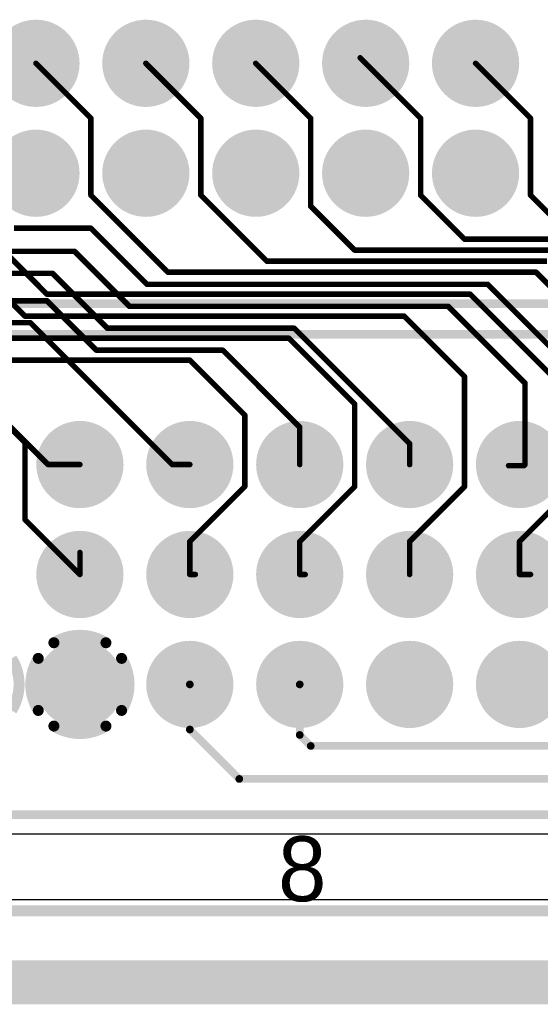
# Model space of a CAD drawing. Extents: x 0.11 to 7.09, y 0.98 to 2.62.
# Tile 10 of 15: x 4.21 to 4.68, y 0.98 to 1.88. Entities that reach past the tile are written whole.
import ezdxf

# ---------------------------------------------------------------- set-up
doc = ezdxf.new("R2010")
doc.units = 0
doc.layers.get('0').update_dxf_attribs({"linetype": 'CONTINUOUS'})
for name, color, linetype in [('BOTTOMLAYER', 5, 'CONTINUOUS'), ('BOTTOMOVERLAY', 54, 'CONTINUOUS'), ('BOTTOMSOLDER', 6, 'CONTINUOUS'), ('INTERNALPLANE1', 76, 'CONTINUOUS'), ('INTERNALPLANE2', 16, 'CONTINUOUS'), ('INTERNALPLANE3', 216, 'CONTINUOUS'), ('INTERNALPLANE4', 136, 'CONTINUOUS'), ('MULTILAYER', 9, 'CONTINUOUS'), ('PADHOLE', 156, 'CONTINUOUS'), ('TOPLAYER', 1, 'CONTINUOUS'), ('TOPOVERLAY', 2, 'CONTINUOUS'), ('TOPSOLDER', 216, 'CONTINUOUS')]:
    doc.layers.add(name, color=color, linetype=linetype)

# ---------------------------------------------------------------- blocks, each defined once
blk = doc.blocks.new('EURO2_54_2V48_16')
at = {"layer": 'BOTTOMLAYER', "const_width": 0.031}
for points in [[(-0.2655, 0.1, 1), (-0.2345, 0.1, 1)], [(-0.1655, 0.1, 1), (-0.1345, 0.1, 1)], [(-0.0655, 0.1, 1), (-0.0345, 0.1, 1)], [(0.0345, 0.1, 1), (0.0655, 0.1, 1)], [(0.1345, 0.1, 1), (0.1655, 0.1, 1)], [(-0.2655, 0, 1), (-0.2345, 0, 1)], [(-0.1655, 0, 1), (-0.1345, 0, 1)], [(-0.0655, 0, 1), (-0.0345, 0, 1)], [(0.0345, 0, 1), (0.0655, 0, 1)], [(0.1345, 0, 1), (0.1655, 0, 1)], [(-0.2655, -0.1, 1), (-0.2345, -0.1, 1)], [(-0.1655, -0.1, 1), (-0.1345, -0.1, 1)], [(-0.0655, -0.1, 1), (-0.0345, -0.1, 1)], [(0.0345, -0.1, 1), (0.0655, -0.1, 1)], [(0.1345, -0.1, 1), (0.1655, -0.1, 1)]]:
    blk.add_lwpolyline(points, format="xyb", close=True, dxfattribs=at)
at = {"layer": 'BOTTOMSOLDER', "const_width": 0.035}
for points in [[(-0.2675, 0.1, 1), (-0.2325, 0.1, 1)], [(-0.1675, 0.1, 1), (-0.1325, 0.1, 1)], [(-0.0675, 0.1, 1), (-0.0325, 0.1, 1)], [(0.0325, 0.1, 1), (0.0675, 0.1, 1)], [(0.1325, 0.1, 1), (0.1675, 0.1, 1)], [(-0.2675, 0, 1), (-0.2325, 0, 1)], [(-0.1675, 0, 1), (-0.1325, 0, 1)], [(-0.0675, 0, 1), (-0.0325, 0, 1)], [(0.0325, 0, 1), (0.0675, 0, 1)], [(0.1325, 0, 1), (0.1675, 0, 1)], [(-0.2675, -0.1, 1), (-0.2325, -0.1, 1)], [(-0.1675, -0.1, 1), (-0.1325, -0.1, 1)], [(-0.0675, -0.1, 1), (-0.0325, -0.1, 1)], [(0.0325, -0.1, 1), (0.0675, -0.1, 1)], [(0.1325, -0.1, 1), (0.1675, -0.1, 1)]]:
    blk.add_lwpolyline(points, format="xyb", close=True, dxfattribs=at)
at = {"layer": 'INTERNALPLANE1'}
for points, const_width in [([(-0.26984, 0.1, 1), (-0.23016, 0.1, 1)], 0.03968), ([(-0.16984, 0.1, 1), (-0.13016, 0.1, 1)], 0.03968), ([(-0.06984, 0.1, 1), (-0.03016, 0.1, 1)], 0.03968), ([(0.03016, 0.1, 1), (0.06984, 0.1, 1)], 0.03968), ([(0.13016, 0.1, 1), (0.16984, 0.1, 1)], 0.03968), ([(-0.26984, 0, 1), (-0.23016, 0, 1)], 0.03968), ([(-0.16984, 0, 1), (-0.13016, 0, 1)], 0.03968), ([(-0.06984, 0, 1), (-0.03016, 0, 1)], 0.03968), ([(0.03016, 0, 1), (0.06984, 0, 1)], 0.03968), ([(0.13016, 0, 1), (0.16984, 0, 1)], 0.03968), ([(-0.27618, -0.06211, 1), (-0.27118, -0.06211, 1)], 0.005), ([(-0.22882, -0.06211, 1), (-0.22382, -0.06211, 1)], 0.005), ([(-0.16984, -0.1, 1), (-0.13016, -0.1, 1)], 0.03968), ([(-0.06984, -0.1, 1), (-0.03016, -0.1, 1)], 0.03968), ([(0.03016, -0.1, 1), (0.06984, -0.1, 1)], 0.03968), ([(0.13016, -0.1, 1), (0.16984, -0.1, 1)], 0.03968), ([(-0.2904, -0.07632, 1), (-0.2854, -0.07632, 1)], 0.005), ([(-0.2146, -0.07632, 1), (-0.20961, -0.07632, 1)], 0.005), ([(-0.2904, -0.12368, 1), (-0.2854, -0.12368, 1)], 0.005), ([(-0.2146, -0.12368, 1), (-0.20961, -0.12368, 1)], 0.005), ([(-0.27618, -0.13789, 1), (-0.27118, -0.13789, 1)], 0.005), ([(-0.22882, -0.13789, 1), (-0.22382, -0.13789, 1)], 0.005)]:
    blk.add_lwpolyline(points, format="xyb", close=True, dxfattribs=dict(at, const_width=const_width))
at = {"layer": 'INTERNALPLANE1', "const_width": 0.01}
for points in [[(-0.27368, -0.06211, -0.286745), (-0.22632, -0.06211)], [(-0.2879, -0.12368, -0.286745), (-0.2879, -0.07632)], [(-0.2121, -0.07632, -0.286745), (-0.2121, -0.12368)], [(-0.22632, -0.13789, -0.286745), (-0.27368, -0.13789)]]:
    blk.add_lwpolyline(points, format="xyb", dxfattribs=at)
at = {"layer": 'INTERNALPLANE2', "const_width": 0.03968}
for points in [[(-0.26984, 0.1, 1), (-0.23016, 0.1, 1)], [(-0.16984, 0.1, 1), (-0.13016, 0.1, 1)], [(-0.06984, 0.1, 1), (-0.03016, 0.1, 1)], [(0.03016, 0.1, 1), (0.06984, 0.1, 1)], [(0.13016, 0.1, 1), (0.16984, 0.1, 1)], [(-0.26984, 0, 1), (-0.23016, 0, 1)], [(-0.16984, 0, 1), (-0.13016, 0, 1)], [(-0.06984, 0, 1), (-0.03016, 0, 1)], [(0.03016, 0, 1), (0.06984, 0, 1)], [(0.13016, 0, 1), (0.16984, 0, 1)], [(-0.26984, -0.1, 1), (-0.23016, -0.1, 1)], [(-0.16984, -0.1, 1), (-0.13016, -0.1, 1)], [(-0.06984, -0.1, 1), (-0.03016, -0.1, 1)], [(0.03016, -0.1, 1), (0.06984, -0.1, 1)], [(0.13016, -0.1, 1), (0.16984, -0.1, 1)]]:
    blk.add_lwpolyline(points, format="xyb", close=True, dxfattribs=at)
at = {"layer": 'INTERNALPLANE2', "const_width": 0.01}
blk.add_lwpolyline([(-0.31211, -0.07632, -0.286745), (-0.31211, -0.12368)], format="xyb", dxfattribs=at)
at = {"layer": 'INTERNALPLANE3', "const_width": 0.03968}
for points in [[(-0.26984, 0.1, 1), (-0.23016, 0.1, 1)], [(-0.16984, 0.1, 1), (-0.13016, 0.1, 1)], [(-0.06984, 0.1, 1), (-0.03016, 0.1, 1)], [(0.03016, 0.1, 1), (0.06984, 0.1, 1)], [(0.13016, 0.1, 1), (0.16984, 0.1, 1)], [(-0.26984, 0, 1), (-0.23016, 0, 1)], [(-0.16984, 0, 1), (-0.13016, 0, 1)], [(-0.06984, 0, 1), (-0.03016, 0, 1)], [(0.03016, 0, 1), (0.06984, 0, 1)], [(0.13016, 0, 1), (0.16984, 0, 1)], [(-0.26984, -0.1, 1), (-0.23016, -0.1, 1)], [(-0.16984, -0.1, 1), (-0.13016, -0.1, 1)], [(-0.06984, -0.1, 1), (-0.03016, -0.1, 1)], [(0.03016, -0.1, 1), (0.06984, -0.1, 1)], [(0.13016, -0.1, 1), (0.16984, -0.1, 1)]]:
    blk.add_lwpolyline(points, format="xyb", close=True, dxfattribs=at)
at = {"layer": 'INTERNALPLANE4', "const_width": 0.03968}
for points in [[(-0.26984, 0.1, 1), (-0.23016, 0.1, 1)], [(-0.16984, 0.1, 1), (-0.13016, 0.1, 1)], [(-0.06984, 0.1, 1), (-0.03016, 0.1, 1)], [(0.03016, 0.1, 1), (0.06984, 0.1, 1)], [(0.13016, 0.1, 1), (0.16984, 0.1, 1)], [(-0.26984, 0, 1), (-0.23016, 0, 1)], [(-0.16984, 0, 1), (-0.13016, 0, 1)], [(-0.06984, 0, 1), (-0.03016, 0, 1)], [(0.03016, 0, 1), (0.06984, 0, 1)], [(0.13016, 0, 1), (0.16984, 0, 1)], [(-0.26984, -0.1, 1), (-0.23016, -0.1, 1)], [(-0.16984, -0.1, 1), (-0.13016, -0.1, 1)], [(-0.06984, -0.1, 1), (-0.03016, -0.1, 1)], [(0.03016, -0.1, 1), (0.06984, -0.1, 1)], [(0.13016, -0.1, 1), (0.16984, -0.1, 1)]]:
    blk.add_lwpolyline(points, format="xyb", close=True, dxfattribs=at)
at = {"layer": 'MULTILAYER', "const_width": 0.031}
for points in [[(-0.2655, 0.1, 1), (-0.2345, 0.1, 1)], [(-0.1655, 0.1, 1), (-0.1345, 0.1, 1)], [(-0.0655, 0.1, 1), (-0.0345, 0.1, 1)], [(0.0345, 0.1, 1), (0.0655, 0.1, 1)], [(0.1345, 0.1, 1), (0.1655, 0.1, 1)], [(-0.2655, 0, 1), (-0.2345, 0, 1)], [(-0.1655, 0, 1), (-0.1345, 0, 1)], [(-0.0655, 0, 1), (-0.0345, 0, 1)], [(0.0345, 0, 1), (0.0655, 0, 1)], [(0.1345, 0, 1), (0.1655, 0, 1)], [(-0.2655, -0.1, 1), (-0.2345, -0.1, 1)], [(-0.1655, -0.1, 1), (-0.1345, -0.1, 1)], [(-0.0655, -0.1, 1), (-0.0345, -0.1, 1)], [(0.0345, -0.1, 1), (0.0655, -0.1, 1)], [(0.1345, -0.1, 1), (0.1655, -0.1, 1)]]:
    blk.add_lwpolyline(points, format="xyb", close=True, dxfattribs=at)
at = {"layer": 'PADHOLE', "const_width": 0.01969}
for points in [[(-0.25984, 0.1, 1), (-0.24016, 0.1, 1)], [(-0.15984, 0.1, 1), (-0.14016, 0.1, 1)], [(-0.05984, 0.1, 1), (-0.04016, 0.1, 1)], [(0.04016, 0.1, 1), (0.05984, 0.1, 1)], [(0.14016, 0.1, 1), (0.15984, 0.1, 1)], [(-0.25984, 0, 1), (-0.24016, 0, 1)], [(-0.15984, 0, 1), (-0.14016, 0, 1)], [(-0.05984, 0, 1), (-0.04016, 0, 1)], [(0.04016, 0, 1), (0.05984, 0, 1)], [(0.14016, 0, 1), (0.15984, 0, 1)], [(-0.25984, -0.1, 1), (-0.24016, -0.1, 1)], [(-0.15984, -0.1, 1), (-0.14016, -0.1, 1)], [(-0.05984, -0.1, 1), (-0.04016, -0.1, 1)], [(0.04016, -0.1, 1), (0.05984, -0.1, 1)], [(0.14016, -0.1, 1), (0.15984, -0.1, 1)]]:
    blk.add_lwpolyline(points, format="xyb", close=True, dxfattribs=at)
at = {"layer": 'TOPLAYER', "const_width": 0.031}
for points in [[(-0.2655, 0.1, 1), (-0.2345, 0.1, 1)], [(-0.1655, 0.1, 1), (-0.1345, 0.1, 1)], [(-0.0655, 0.1, 1), (-0.0345, 0.1, 1)], [(0.0345, 0.1, 1), (0.0655, 0.1, 1)], [(0.1345, 0.1, 1), (0.1655, 0.1, 1)], [(-0.2655, 0, 1), (-0.2345, 0, 1)], [(-0.1655, 0, 1), (-0.1345, 0, 1)], [(-0.0655, 0, 1), (-0.0345, 0, 1)], [(0.0345, 0, 1), (0.0655, 0, 1)], [(0.1345, 0, 1), (0.1655, 0, 1)], [(-0.2655, -0.1, 1), (-0.2345, -0.1, 1)], [(-0.1655, -0.1, 1), (-0.1345, -0.1, 1)], [(-0.0655, -0.1, 1), (-0.0345, -0.1, 1)], [(0.0345, -0.1, 1), (0.0655, -0.1, 1)], [(0.1345, -0.1, 1), (0.1655, -0.1, 1)]]:
    blk.add_lwpolyline(points, format="xyb", close=True, dxfattribs=at)
at = {"layer": 'TOPOVERLAY', "const_width": 0.00787}
for points in [[(-1.08268, 0.2185), (1.08268, 0.2185)], [(-1.08268, -0.2185), (1.08268, -0.2185)]]:
    blk.add_lwpolyline(points, dxfattribs=at)
at = {"layer": 'TOPSOLDER', "const_width": 0.035}
for points in [[(-0.2675, 0.1, 1), (-0.2325, 0.1, 1)], [(-0.1675, 0.1, 1), (-0.1325, 0.1, 1)], [(-0.0675, 0.1, 1), (-0.0325, 0.1, 1)], [(0.0325, 0.1, 1), (0.0675, 0.1, 1)], [(0.1325, 0.1, 1), (0.1675, 0.1, 1)], [(-0.2675, 0, 1), (-0.2325, 0, 1)], [(-0.1675, 0, 1), (-0.1325, 0, 1)], [(-0.0675, 0, 1), (-0.0325, 0, 1)], [(0.0325, 0, 1), (0.0675, 0, 1)], [(0.1325, 0, 1), (0.1675, 0, 1)], [(-0.2675, -0.1, 1), (-0.2325, -0.1, 1)], [(-0.1675, -0.1, 1), (-0.1325, -0.1, 1)], [(-0.0675, -0.1, 1), (-0.0325, -0.1, 1)], [(0.0325, -0.1, 1), (0.0675, -0.1, 1)], [(0.1325, -0.1, 1), (0.1675, -0.1, 1)]]:
    blk.add_lwpolyline(points, format="xyb", close=True, dxfattribs=at)
at = {"layer": 'TOPOVERLAY'}
blk.add_text('8', height=0.05906, rotation=360, dxfattribs=at).set_placement((-0.06968, -0.29724))
blk = doc.blocks.new('EURO2_54_2V96_B_17')
at = {"layer": 'BOTTOMLAYER', "const_width": 0.031}
for points in [[(0.5345, 0, 1), (0.5655, 0, 1)], [(0.6345, 0, 1), (0.6655, 0, 1)], [(0.7345, 0, 1), (0.7655, 0, 1)], [(0.8345, 0, 1), (0.8655, 0, 1)], [(0.9345, 0, 1), (0.9655, 0, 1)], [(0.5345, -0.1, 1), (0.5655, -0.1, 1)], [(0.6345, -0.1, 1), (0.6655, -0.1, 1)], [(0.7345, -0.1, 1), (0.7655, -0.1, 1)], [(0.8345, -0.1, 1), (0.8655, -0.1, 1)], [(0.9345, -0.1, 1), (0.9655, -0.1, 1)]]:
    blk.add_lwpolyline(points, format="xyb", close=True, dxfattribs=at)
at = {"layer": 'BOTTOMOVERLAY', "const_width": 0.00787}
blk.add_lwpolyline([(-1.87008, -0.2185), (1.87008, -0.2185)], dxfattribs=at)
at = {"layer": 'BOTTOMSOLDER', "const_width": 0.035}
for points in [[(0.5325, 0, 1), (0.5675, 0, 1)], [(0.6325, 0, 1), (0.6675, 0, 1)], [(0.7325, 0, 1), (0.7675, 0, 1)], [(0.8325, 0, 1), (0.8675, 0, 1)], [(0.9325, 0, 1), (0.9675, 0, 1)], [(0.5325, -0.1, 1), (0.5675, -0.1, 1)], [(0.6325, -0.1, 1), (0.6675, -0.1, 1)], [(0.7325, -0.1, 1), (0.7675, -0.1, 1)], [(0.8325, -0.1, 1), (0.8675, -0.1, 1)], [(0.9325, -0.1, 1), (0.9675, -0.1, 1)]]:
    blk.add_lwpolyline(points, format="xyb", close=True, dxfattribs=at)
at = {"layer": 'INTERNALPLANE1', "const_width": 0.03968}
for points in [[(0.53016, 0, 1), (0.56984, 0, 1)], [(0.63016, 0, 1), (0.66984, 0, 1)], [(0.73016, 0, 1), (0.76984, 0, 1)], [(0.83016, 0, 1), (0.86984, 0, 1)], [(0.93016, 0, 1), (0.96984, 0, 1)], [(0.53016, -0.1, 1), (0.56984, -0.1, 1)], [(0.63016, -0.1, 1), (0.66984, -0.1, 1)], [(0.73016, -0.1, 1), (0.76984, -0.1, 1)], [(0.83016, -0.1, 1), (0.86984, -0.1, 1)], [(0.93016, -0.1, 1), (0.96984, -0.1, 1)]]:
    blk.add_lwpolyline(points, format="xyb", close=True, dxfattribs=at)
at = {"layer": 'INTERNALPLANE2', "const_width": 0.03968}
for points in [[(0.53016, 0, 1), (0.56984, 0, 1)], [(0.63016, 0, 1), (0.66984, 0, 1)], [(0.73016, 0, 1), (0.76984, 0, 1)], [(0.83016, 0, 1), (0.86984, 0, 1)], [(0.93016, 0, 1), (0.96984, 0, 1)], [(0.53016, -0.1, 1), (0.56984, -0.1, 1)], [(0.63016, -0.1, 1), (0.66984, -0.1, 1)], [(0.73016, -0.1, 1), (0.76984, -0.1, 1)], [(0.83016, -0.1, 1), (0.86984, -0.1, 1)], [(0.93016, -0.1, 1), (0.96984, -0.1, 1)]]:
    blk.add_lwpolyline(points, format="xyb", close=True, dxfattribs=at)
at = {"layer": 'INTERNALPLANE3', "const_width": 0.03968}
for points in [[(0.53016, 0, 1), (0.56984, 0, 1)], [(0.63016, 0, 1), (0.66984, 0, 1)], [(0.73016, 0, 1), (0.76984, 0, 1)], [(0.83016, 0, 1), (0.86984, 0, 1)], [(0.93016, 0, 1), (0.96984, 0, 1)], [(0.53016, -0.1, 1), (0.56984, -0.1, 1)], [(0.63016, -0.1, 1), (0.66984, -0.1, 1)], [(0.73016, -0.1, 1), (0.76984, -0.1, 1)], [(0.83016, -0.1, 1), (0.86984, -0.1, 1)], [(0.93016, -0.1, 1), (0.96984, -0.1, 1)]]:
    blk.add_lwpolyline(points, format="xyb", close=True, dxfattribs=at)
at = {"layer": 'INTERNALPLANE4', "const_width": 0.03968}
for points in [[(0.53016, 0, 1), (0.56984, 0, 1)], [(0.63016, 0, 1), (0.66984, 0, 1)], [(0.73016, 0, 1), (0.76984, 0, 1)], [(0.83016, 0, 1), (0.86984, 0, 1)], [(0.93016, 0, 1), (0.96984, 0, 1)], [(0.53016, -0.1, 1), (0.56984, -0.1, 1)], [(0.63016, -0.1, 1), (0.66984, -0.1, 1)], [(0.73016, -0.1, 1), (0.76984, -0.1, 1)], [(0.83016, -0.1, 1), (0.86984, -0.1, 1)], [(0.93016, -0.1, 1), (0.96984, -0.1, 1)]]:
    blk.add_lwpolyline(points, format="xyb", close=True, dxfattribs=at)
at = {"layer": 'MULTILAYER', "const_width": 0.031}
for points in [[(0.5345, 0, 1), (0.5655, 0, 1)], [(0.6345, 0, 1), (0.6655, 0, 1)], [(0.7345, 0, 1), (0.7655, 0, 1)], [(0.8345, 0, 1), (0.8655, 0, 1)], [(0.9345, 0, 1), (0.9655, 0, 1)], [(0.5345, -0.1, 1), (0.5655, -0.1, 1)], [(0.6345, -0.1, 1), (0.6655, -0.1, 1)], [(0.7345, -0.1, 1), (0.7655, -0.1, 1)], [(0.8345, -0.1, 1), (0.8655, -0.1, 1)], [(0.9345, -0.1, 1), (0.9655, -0.1, 1)]]:
    blk.add_lwpolyline(points, format="xyb", close=True, dxfattribs=at)
at = {"layer": 'PADHOLE', "const_width": 0.01969}
for points in [[(0.54016, 0, 1), (0.55984, 0, 1)], [(0.64016, 0, 1), (0.65984, 0, 1)], [(0.74016, 0, 1), (0.75984, 0, 1)], [(0.84016, 0, 1), (0.85984, 0, 1)], [(0.94016, 0, 1), (0.95984, 0, 1)], [(0.54016, -0.1, 1), (0.55984, -0.1, 1)], [(0.64016, -0.1, 1), (0.65984, -0.1, 1)], [(0.74016, -0.1, 1), (0.75984, -0.1, 1)], [(0.84016, -0.1, 1), (0.85984, -0.1, 1)], [(0.94016, -0.1, 1), (0.95984, -0.1, 1)]]:
    blk.add_lwpolyline(points, format="xyb", close=True, dxfattribs=at)
at = {"layer": 'TOPLAYER', "const_width": 0.031}
for points in [[(0.5345, 0, 1), (0.5655, 0, 1)], [(0.6345, 0, 1), (0.6655, 0, 1)], [(0.7345, 0, 1), (0.7655, 0, 1)], [(0.8345, 0, 1), (0.8655, 0, 1)], [(0.9345, 0, 1), (0.9655, 0, 1)], [(0.5345, -0.1, 1), (0.5655, -0.1, 1)], [(0.6345, -0.1, 1), (0.6655, -0.1, 1)], [(0.7345, -0.1, 1), (0.7655, -0.1, 1)], [(0.8345, -0.1, 1), (0.8655, -0.1, 1)], [(0.9345, -0.1, 1), (0.9655, -0.1, 1)]]:
    blk.add_lwpolyline(points, format="xyb", close=True, dxfattribs=at)
at = {"layer": 'TOPSOLDER', "const_width": 0.035}
for points in [[(0.5325, 0, 1), (0.5675, 0, 1)], [(0.6325, 0, 1), (0.6675, 0, 1)], [(0.7325, 0, 1), (0.7675, 0, 1)], [(0.8325, 0, 1), (0.8675, 0, 1)], [(0.9325, 0, 1), (0.9675, 0, 1)], [(0.5325, -0.1, 1), (0.5675, -0.1, 1)], [(0.6325, -0.1, 1), (0.6675, -0.1, 1)], [(0.7325, -0.1, 1), (0.7675, -0.1, 1)], [(0.8325, -0.1, 1), (0.8675, -0.1, 1)], [(0.9325, -0.1, 1), (0.9675, -0.1, 1)]]:
    blk.add_lwpolyline(points, format="xyb", close=True, dxfattribs=at)

msp = doc.modelspace()

# ---------------------------------------------------------------- linework, layer by layer
at = {"layer": 'BOTTOMLAYER', "const_width": 0.005}
for points in [[(4.225, 1.836), (4.275, 1.786)], [(4.425, 1.836), (4.475, 1.786)], [(4.625, 1.836), (4.675, 1.786)], [(4.275, 1.716), (4.275, 1.786)], [(4.475, 1.706), (4.475, 1.786)], [(4.675, 1.716), (4.675, 1.786)], [(4.275, 1.716), (4.345, 1.646)], [(4.675, 1.716), (4.705, 1.686)], [(4.475, 1.706), (4.515, 1.666)], [(4.175, 1.686), (4.235, 1.626)], [(4.515, 1.666), (4.77, 1.666)], [(4.16, 1.661), (4.215, 1.606)], [(4.345, 1.646), (4.68, 1.646)], [(4.68, 1.646), (4.815, 1.511)], [(4.235, 1.626), (4.62, 1.626)], [(4.62, 1.626), (4.715, 1.531)], [(4.215, 1.606), (4.56, 1.606)], [(4.56, 1.606), (4.615, 1.551)], [(4.19, 1.586), (4.455, 1.586)], [(4.455, 1.586), (4.515, 1.526)], [(4.165, 1.566), (4.365, 1.566)], [(4.365, 1.566), (4.415, 1.516)], [(4.615, 1.451), (4.615, 1.551)], [(4.185, 1.521), (4.215, 1.491)], [(4.515, 1.451), (4.515, 1.526)], [(4.415, 1.451), (4.415, 1.516)], [(4.215, 1.421), (4.215, 1.491)], [(4.365, 1.401), (4.415, 1.451)], [(4.465, 1.401), (4.515, 1.451)], [(4.565, 1.401), (4.615, 1.451)], [(4.665, 1.401), (4.715, 1.451)], [(4.215, 1.421), (4.265, 1.371)], [(4.365, 1.371), (4.365, 1.401)], [(4.465, 1.371), (4.465, 1.401)], [(4.565, 1.371), (4.565, 1.401)], [(4.665, 1.371), (4.665, 1.401)], [(4.265, 1.371), (4.265, 1.391)], [(4.365, 1.371), (4.37, 1.371)], [(4.465, 1.371), (4.47, 1.371)], [(4.665, 1.371), (4.675, 1.371)]]:
    msp.add_lwpolyline(points, dxfattribs=at)
at = {"layer": 'BOTTOMLAYER', "const_width": 0.0025}
for points in [[(4.22375, 1.836, 1), (4.22625, 1.836, 1)], [(4.42375, 1.836, 1), (4.42625, 1.836, 1)], [(4.62375, 1.836, 1), (4.62625, 1.836, 1)], [(4.27375, 1.786, 1), (4.27625, 1.786, 1)], [(4.27375, 1.786, 1), (4.27625, 1.786, 1)], [(4.47375, 1.786, 1), (4.47625, 1.786, 1)], [(4.47375, 1.786, 1), (4.47625, 1.786, 1)], [(4.67375, 1.786, 1), (4.67625, 1.786, 1)], [(4.67375, 1.786, 1), (4.67625, 1.786, 1)], [(4.27375, 1.716, 1), (4.27625, 1.716, 1)], [(4.27375, 1.716, 1), (4.27625, 1.716, 1)], [(4.67375, 1.716, 1), (4.67625, 1.716, 1)], [(4.67375, 1.716, 1), (4.67625, 1.716, 1)], [(4.47375, 1.706, 1), (4.47625, 1.706, 1)], [(4.47375, 1.706, 1), (4.47625, 1.706, 1)], [(4.51375, 1.666, 1), (4.51625, 1.666, 1)], [(4.51375, 1.666, 1), (4.51625, 1.666, 1)], [(4.34375, 1.646, 1), (4.34625, 1.646, 1)], [(4.34375, 1.646, 1), (4.34625, 1.646, 1)], [(4.67875, 1.646, 1), (4.68125, 1.646, 1)], [(4.67875, 1.646, 1), (4.68125, 1.646, 1)], [(4.23375, 1.626, 1), (4.23625, 1.626, 1)], [(4.23375, 1.626, 1), (4.23625, 1.626, 1)], [(4.61875, 1.626, 1), (4.62125, 1.626, 1)], [(4.61875, 1.626, 1), (4.62125, 1.626, 1)], [(4.21375, 1.606, 1), (4.21625, 1.606, 1)], [(4.21375, 1.606, 1), (4.21625, 1.606, 1)], [(4.55875, 1.606, 1), (4.56125, 1.606, 1)], [(4.55875, 1.606, 1), (4.56125, 1.606, 1)], [(4.45375, 1.586, 1), (4.45625, 1.586, 1)], [(4.45375, 1.586, 1), (4.45625, 1.586, 1)], [(4.36375, 1.566, 1), (4.36625, 1.566, 1)], [(4.36375, 1.566, 1), (4.36625, 1.566, 1)], [(4.61375, 1.551, 1), (4.61625, 1.551, 1)], [(4.61375, 1.551, 1), (4.61625, 1.551, 1)], [(4.51375, 1.526, 1), (4.51625, 1.526, 1)], [(4.51375, 1.526, 1), (4.51625, 1.526, 1)], [(4.41375, 1.516, 1), (4.41625, 1.516, 1)], [(4.41375, 1.516, 1), (4.41625, 1.516, 1)], [(4.21375, 1.491, 1), (4.21625, 1.491, 1)], [(4.21375, 1.491, 1), (4.21625, 1.491, 1)], [(4.41375, 1.451, 1), (4.41625, 1.451, 1)], [(4.41375, 1.451, 1), (4.41625, 1.451, 1)], [(4.51375, 1.451, 1), (4.51625, 1.451, 1)], [(4.51375, 1.451, 1), (4.51625, 1.451, 1)], [(4.61375, 1.451, 1), (4.61625, 1.451, 1)], [(4.61375, 1.451, 1), (4.61625, 1.451, 1)], [(4.21375, 1.421, 1), (4.21625, 1.421, 1)], [(4.21375, 1.421, 1), (4.21625, 1.421, 1)], [(4.36375, 1.401, 1), (4.36625, 1.401, 1)], [(4.36375, 1.401, 1), (4.36625, 1.401, 1)], [(4.46375, 1.401, 1), (4.46625, 1.401, 1)], [(4.46375, 1.401, 1), (4.46625, 1.401, 1)], [(4.56375, 1.401, 1), (4.56625, 1.401, 1)], [(4.56375, 1.401, 1), (4.56625, 1.401, 1)], [(4.66375, 1.401, 1), (4.66625, 1.401, 1)], [(4.66375, 1.401, 1), (4.66625, 1.401, 1)], [(4.26375, 1.391, 1), (4.26625, 1.391, 1)], [(4.26375, 1.371, 1), (4.26625, 1.371, 1)], [(4.26375, 1.371, 1), (4.26625, 1.371, 1)], [(4.36375, 1.371, 1), (4.36625, 1.371, 1)], [(4.36375, 1.371, 1), (4.36625, 1.371, 1)], [(4.36875, 1.371, 1), (4.37125, 1.371, 1)], [(4.46375, 1.371, 1), (4.46625, 1.371, 1)], [(4.46375, 1.371, 1), (4.46625, 1.371, 1)], [(4.46875, 1.371, 1), (4.47125, 1.371, 1)], [(4.56375, 1.371, 1), (4.56625, 1.371, 1)], [(4.66375, 1.371, 1), (4.66625, 1.371, 1)], [(4.66375, 1.371, 1), (4.66625, 1.371, 1)], [(4.67375, 1.371, 1), (4.67625, 1.371, 1)]]:
    msp.add_lwpolyline(points, format="xyb", close=True, dxfattribs=at)
at = {"layer": 'INTERNALPLANE1', "const_width": 0.04}
msp.add_lwpolyline([(0.13, 1), (7.07, 1)], dxfattribs=at)
at = {"layer": 'INTERNALPLANE2', "const_width": 0.04}
msp.add_lwpolyline([(0.13, 1), (7.07, 1)], dxfattribs=at)
at = {"layer": 'INTERNALPLANE3', "const_width": 0.04}
msp.add_lwpolyline([(0.13, 1), (7.07, 1)], dxfattribs=at)
at = {"layer": 'INTERNALPLANE4', "const_width": 0.04}
msp.add_lwpolyline([(0.13, 1), (7.07, 1)], dxfattribs=at)
at = {"layer": 'TOPLAYER'}
for p, q in [((3.315, 1.135), (6.25146, 1.13516)), ((6.255, 1.075), (3.23826, 1.075))]:
    msp.add_line(p, q, dxfattribs=at)
for points, const_width in [([(4.325, 1.836), (4.375, 1.786)], 0.005), ([(4.52, 1.841), (4.575, 1.786)], 0.005), ([(4.375, 1.716), (4.375, 1.786)], 0.005), ([(4.575, 1.716), (4.575, 1.786)], 0.005), ([(4.375, 1.716), (4.435, 1.656)], 0.005), ([(4.575, 1.716), (4.615, 1.676)], 0.005), ([(4.205, 1.686), (4.275, 1.686)], 0.005), ([(4.275, 1.686), (4.326, 1.635)], 0.005), ([(4.615, 1.676), (4.76, 1.676)], 0.005), ([(4.195, 1.665), (4.26, 1.665)], 0.005), ([(4.26, 1.665), (4.31, 1.615)], 0.005), ([(4.435, 1.656), (4.69, 1.656)], 0.005), ([(4.185, 1.645), (4.24, 1.645)], 0.005), ([(4.24, 1.645), (4.29, 1.595)], 0.005), ([(4.326, 1.635), (4.636, 1.635)], 0.005), ([(4.636, 1.635), (4.76, 1.511)], 0.005), ([(4.18, 1.62), (4.235, 1.62)], 0.005), ([(4.235, 1.62), (4.28, 1.575)], 0.005), ([(4.31, 1.615), (4.6, 1.615)], 0.005), ([(4.6, 1.615), (4.67, 1.545)], 0.005), ([(4.145, 1.6), (4.22, 1.6)], 0.005), ([(4.22, 1.6), (4.349, 1.471)], 0.005), ([(4.29, 1.595), (4.46, 1.595)], 0.005), ([(4.46, 1.595), (4.565, 1.49)], 0.005), ([(4.127, 1.58), (4.236, 1.471)], 0.005), ([(4.28, 1.575), (4.395, 1.575)], 0.005), ([(4.395, 1.575), (4.465, 1.505)], 0.005), ([(4.67, 1.471), (4.67, 1.545)], 0.005), ([(4.465, 1.471), (4.465, 1.505)], 0.005), ([(4.565, 1.471), (4.565, 1.49)], 0.005), ([(4.236, 1.471), (4.265, 1.471)], 0.005), ([(4.349, 1.471), (4.365, 1.471)], 0.005), ([(4.655, 1.47), (4.669, 1.47)], 0.005), ([(4.669, 1.47), (4.67, 1.471)], 0.005), ([(4.365, 1.23), (4.365, 1.271)], 0.007), ([(4.465, 1.225), (4.465, 1.271)], 0.007), ([(4.365, 1.23), (4.41, 1.185)], 0.007), ([(4.465, 1.225), (4.475, 1.215)], 0.007), ([(4.475, 1.215), (5.295, 1.215)], 0.007), ([(4.41, 1.185), (5.3, 1.185)], 0.007)]:
    msp.add_lwpolyline(points, dxfattribs=dict(at, const_width=const_width))
for points, const_width in [([(4.32375, 1.836, 1), (4.32625, 1.836, 1)], 0.0025), ([(4.51875, 1.841, 1), (4.52125, 1.841, 1)], 0.0025), ([(4.37375, 1.786, 1), (4.37625, 1.786, 1)], 0.0025), ([(4.37375, 1.786, 1), (4.37625, 1.786, 1)], 0.0025), ([(4.57375, 1.786, 1), (4.57625, 1.786, 1)], 0.0025), ([(4.57375, 1.786, 1), (4.57625, 1.786, 1)], 0.0025), ([(4.37375, 1.716, 1), (4.37625, 1.716, 1)], 0.0025), ([(4.37375, 1.716, 1), (4.37625, 1.716, 1)], 0.0025), ([(4.57375, 1.716, 1), (4.57625, 1.716, 1)], 0.0025), ([(4.57375, 1.716, 1), (4.57625, 1.716, 1)], 0.0025), ([(4.27375, 1.686, 1), (4.27625, 1.686, 1)], 0.0025), ([(4.27375, 1.686, 1), (4.27625, 1.686, 1)], 0.0025), ([(4.61375, 1.676, 1), (4.61625, 1.676, 1)], 0.0025), ([(4.61375, 1.676, 1), (4.61625, 1.676, 1)], 0.0025), ([(4.25875, 1.665, 1), (4.26125, 1.665, 1)], 0.0025), ([(4.25875, 1.665, 1), (4.26125, 1.665, 1)], 0.0025), ([(4.43375, 1.656, 1), (4.43625, 1.656, 1)], 0.0025), ([(4.43375, 1.656, 1), (4.43625, 1.656, 1)], 0.0025), ([(4.23875, 1.645, 1), (4.24125, 1.645, 1)], 0.0025), ([(4.23875, 1.645, 1), (4.24125, 1.645, 1)], 0.0025), ([(4.32475, 1.635, 1), (4.32725, 1.635, 1)], 0.0025), ([(4.32475, 1.635, 1), (4.32725, 1.635, 1)], 0.0025), ([(4.63475, 1.635, 1), (4.63725, 1.635, 1)], 0.0025), ([(4.63475, 1.635, 1), (4.63725, 1.635, 1)], 0.0025), ([(4.23375, 1.62, 1), (4.23625, 1.62, 1)], 0.0025), ([(4.23375, 1.62, 1), (4.23625, 1.62, 1)], 0.0025), ([(4.30875, 1.615, 1), (4.31125, 1.615, 1)], 0.0025), ([(4.30875, 1.615, 1), (4.31125, 1.615, 1)], 0.0025), ([(4.59875, 1.615, 1), (4.60125, 1.615, 1)], 0.0025), ([(4.59875, 1.615, 1), (4.60125, 1.615, 1)], 0.0025), ([(4.21875, 1.6, 1), (4.22125, 1.6, 1)], 0.0025), ([(4.21875, 1.6, 1), (4.22125, 1.6, 1)], 0.0025), ([(4.28875, 1.595, 1), (4.29125, 1.595, 1)], 0.0025), ([(4.28875, 1.595, 1), (4.29125, 1.595, 1)], 0.0025), ([(4.45875, 1.595, 1), (4.46125, 1.595, 1)], 0.0025), ([(4.45875, 1.595, 1), (4.46125, 1.595, 1)], 0.0025), ([(4.27875, 1.575, 1), (4.28125, 1.575, 1)], 0.0025), ([(4.27875, 1.575, 1), (4.28125, 1.575, 1)], 0.0025), ([(4.39375, 1.575, 1), (4.39625, 1.575, 1)], 0.0025), ([(4.39375, 1.575, 1), (4.39625, 1.575, 1)], 0.0025), ([(4.66875, 1.545, 1), (4.67125, 1.545, 1)], 0.0025), ([(4.66875, 1.545, 1), (4.67125, 1.545, 1)], 0.0025), ([(4.46375, 1.505, 1), (4.46625, 1.505, 1)], 0.0025), ([(4.46375, 1.505, 1), (4.46625, 1.505, 1)], 0.0025), ([(4.56375, 1.49, 1), (4.56625, 1.49, 1)], 0.0025), ([(4.56375, 1.49, 1), (4.56625, 1.49, 1)], 0.0025), ([(4.23475, 1.471, 1), (4.23725, 1.471, 1)], 0.0025), ([(4.23475, 1.471, 1), (4.23725, 1.471, 1)], 0.0025), ([(4.26375, 1.471, 1), (4.26625, 1.471, 1)], 0.0025), ([(4.34775, 1.471, 1), (4.35025, 1.471, 1)], 0.0025), ([(4.34775, 1.471, 1), (4.35025, 1.471, 1)], 0.0025), ([(4.36375, 1.471, 1), (4.36625, 1.471, 1)], 0.0025), ([(4.46375, 1.471, 1), (4.46625, 1.471, 1)], 0.0025), ([(4.56375, 1.471, 1), (4.56625, 1.471, 1)], 0.0025), ([(4.65375, 1.47, 1), (4.65625, 1.47, 1)], 0.0025), ([(4.66775, 1.47, 1), (4.67025, 1.47, 1)], 0.0025), ([(4.66775, 1.47, 1), (4.67025, 1.47, 1)], 0.0025), ([(4.66875, 1.471, 1), (4.67125, 1.471, 1)], 0.0025), ([(4.66875, 1.471, 1), (4.67125, 1.471, 1)], 0.0025), ([(4.36325, 1.271, 1), (4.36675, 1.271, 1)], 0.0035), ([(4.46325, 1.271, 1), (4.46675, 1.271, 1)], 0.0035), ([(4.36325, 1.23, 1), (4.36675, 1.23, 1)], 0.0035), ([(4.36325, 1.23, 1), (4.36675, 1.23, 1)], 0.0035), ([(4.46325, 1.225, 1), (4.46675, 1.225, 1)], 0.0035), ([(4.46325, 1.225, 1), (4.46675, 1.225, 1)], 0.0035), ([(4.47325, 1.215, 1), (4.47675, 1.215, 1)], 0.0035), ([(4.47325, 1.215, 1), (4.47675, 1.215, 1)], 0.0035), ([(4.40825, 1.185, 1), (4.41175, 1.185, 1)], 0.0035), ([(4.40825, 1.185, 1), (4.41175, 1.185, 1)], 0.0035)]:
    msp.add_lwpolyline(points, format="xyb", close=True, dxfattribs=dict(at, const_width=const_width))
at = {"layer": 'TOPOVERLAY', "const_width": 0.01}
msp.add_lwpolyline([(3.14, 1.065), (4.75306, 1.065)], dxfattribs=at)

# ---------------------------------------------------------------- block references
at = {"rotation": 360}
msp.add_blockref('EURO2_54_2V96_B_17', (3.675, 1.836), dxfattribs=at)
msp.add_blockref('EURO2_54_2V48_16', (4.515, 1.371))

doc.saveas('drawing.dxf')
